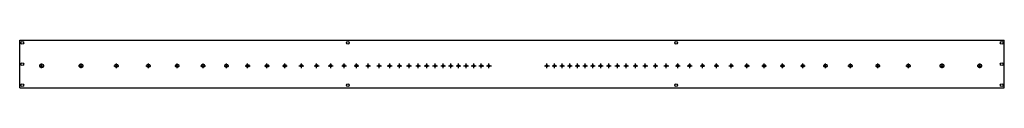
# Model space of a CAD drawing. Header units: metres. Extents: x 0 to 4125, y 0 to 199.
import ezdxf

# ---------------------------------------------------------------- set-up
doc = ezdxf.new("R2010")
doc.units = ezdxf.units.M

msp = doc.modelspace()

# ---------------------------------------------------------------- linework, layer by layer
for p, q in [((0, 199), (4125, 199)), ((0, 0), (0, 199)), ((4125, 0), (4125, 199)), ((82, 92), (102, 92)), ((92, 82), (92, 102)), ((247, 92), (267, 92)), ((257, 82), (257, 102)), ((395, 92), (415, 92)), ((405, 82), (405, 102)), ((529, 92), (549, 92)), ((539, 82), (539, 102)), ((650, 92), (670, 92)), ((660, 82), (660, 102)), ((758, 92), (778, 92)), ((768, 82), (768, 102)), ((856, 92), (876, 92)), ((866, 82), (866, 102)), ((945, 92), (965, 92)), ((955, 82), (955, 102)), ((1026, 92), (1046, 92)), ((1036, 82), (1036, 102)), ((1101, 92), (1121, 92)), ((1111, 82), (1111, 102)), ((1170, 92), (1190, 92)), ((1180, 82), (1180, 102)), ((1234, 92), (1254, 92)), ((1244, 82), (1244, 102)), ((1293, 92), (1313, 92)), ((1303, 82), (1303, 102)), ((1349, 92), (1369, 92)), ((1359, 82), (1359, 102)), ((1401, 92), (1421, 92)), ((1411, 82), (1411, 102)), ((1450, 92), (1470, 92)), ((1460, 82), (1460, 102)), ((1496, 92), (1516, 92)), ((1506, 82), (1506, 102)), ((1540, 92), (1560, 92)), ((1550, 82), (1550, 102)), ((1581, 92), (1601, 92)), ((1591, 82), (1591, 102)), ((1621, 92), (1641, 92)), ((1631, 82), (1631, 102)), ((1659, 92), (1679, 92)), ((1669, 82), (1669, 102)), ((1695, 92), (1715, 92)), ((1705, 82), (1705, 102)), ((1730, 92), (1750, 92)), ((1740, 82), (1740, 102)), ((1764, 92), (1784, 92)), ((1774, 82), (1774, 102)), ((1796, 92), (1816, 92)), ((1806, 82), (1806, 102)), ((1828, 92), (1848, 92)), ((1838, 82), (1838, 102)), ((1860, 92), (1880, 92)), ((1870, 82), (1870, 102)), ((1892, 92), (1912, 92)), ((1902, 82), (1902, 102)), ((1924, 92), (1944, 92)), ((1934, 82), (1934, 102)), ((1956, 92), (1976, 92)), ((1966, 82), (1966, 102)), ((2199, 92), (2219, 92)), ((2209, 82), (2209, 102)), ((2231, 92), (2251, 92)), ((2241, 82), (2241, 102)), ((2263, 92), (2283, 92)), ((2273, 82), (2273, 102)), ((2295, 92), (2315, 92)), ((2305, 82), (2305, 102)), ((2327, 92), (2347, 92)), ((2337, 82), (2337, 102)), ((2359, 92), (2379, 92)), ((2369, 82), (2369, 102)), ((2391, 92), (2411, 92)), ((2401, 82), (2401, 102)), ((2424, 92), (2444, 92)), ((2434, 82), (2434, 102)), ((2458, 92), (2478, 92)), ((2468, 82), (2468, 102)), ((2494, 92), (2514, 92)), ((2504, 82), (2504, 102)), ((2531, 92), (2551, 92)), ((2541, 82), (2541, 102)), ((2570, 92), (2590, 92)), ((2580, 82), (2580, 102)), ((2611, 92), (2631, 92)), ((2621, 82), (2621, 102)), ((2654, 92), (2674, 92)), ((2664, 82), (2664, 102)), ((2699, 92), (2719, 92)), ((2709, 82), (2709, 102)), ((2747, 92), (2767, 92)), ((2757, 82), (2757, 102)), ((2797, 92), (2817, 92)), ((2807, 82), (2807, 102)), ((2851, 92), (2871, 92)), ((2861, 82), (2861, 102)), ((2909, 92), (2929, 92)), ((2919, 82), (2919, 102)), ((2971, 92), (2991, 92)), ((2981, 82), (2981, 102)), ((3037, 92), (3057, 92)), ((3047, 82), (3047, 102)), ((3109, 92), (3129, 92)), ((3119, 82), (3119, 102)), ((3186, 92), (3206, 92)), ((3196, 82), (3196, 102)), ((3271, 92), (3291, 92)), ((3281, 82), (3281, 102)), ((3366, 92), (3386, 92)), ((3376, 82), (3376, 102)), ((3470, 92), (3490, 92)), ((3480, 82), (3480, 102)), ((3585, 92), (3605, 92)), ((3595, 82), (3595, 102)), ((3713, 92), (3733, 92)), ((3723, 82), (3723, 102)), ((3854, 92), (3874, 92)), ((3864, 82), (3864, 102)), ((4012, 92), (4032, 92)), ((4022, 82), (4022, 102)), ((0, 0), (4125, 0))]:
    msp.add_line(p, q)
for centre, radius in [((11, 188), 6), ((1375, 188), 6), ((2750, 188), 6), ((4114, 188), 6), ((11, 99), 6), ((92, 92), 8), ((257, 92), 8), ((405, 92), 7), ((539, 92), 7), ((660, 92), 7), ((768, 92), 7), ((866, 92), 7), ((955, 92), 6), ((1036, 92), 6), ((1111, 92), 6), ((1180, 92), 5), ((1244, 92), 5), ((1303, 92), 5), ((1359, 92), 5), ((1411, 92), 5), ((1460, 92), 4), ((1506, 92), 4), ((1550, 92), 4), ((1591, 92), 4), ((1631, 92), 4), ((1669, 92), 4), ((1705, 92), 4), ((1740, 92), 4), ((1774, 92), 4), ((1806, 92), 4), ((1838, 92), 4), ((1870, 92), 4), ((1902, 92), 4), ((1934, 92), 4), ((1966, 92), 4), ((2209, 92), 4), ((2241, 92), 4), ((2273, 92), 4), ((2305, 92), 4), ((2337, 92), 4), ((2369, 92), 4), ((2401, 92), 4), ((2434, 92), 4), ((2468, 92), 4), ((2504, 92), 4), ((2541, 92), 4), ((2580, 92), 4), ((2621, 92), 4), ((2664, 92), 4), ((2709, 92), 4), ((2757, 92), 5), ((2807, 92), 5), ((2861, 92), 5), ((2919, 92), 5), ((2981, 92), 5), ((3047, 92), 6), ((3119, 92), 6), ((3196, 92), 6), ((3281, 92), 6), ((3376, 92), 7), ((3480, 92), 7), ((3595, 92), 7), ((3723, 92), 7), ((3864, 92), 8), ((4022, 92), 8), ((4114, 99), 6), ((11, 11), 6), ((1375, 11), 6), ((2750, 11), 6), ((4114, 11), 6)]:
    msp.add_circle(centre, radius)

doc.saveas('drawing.dxf')
